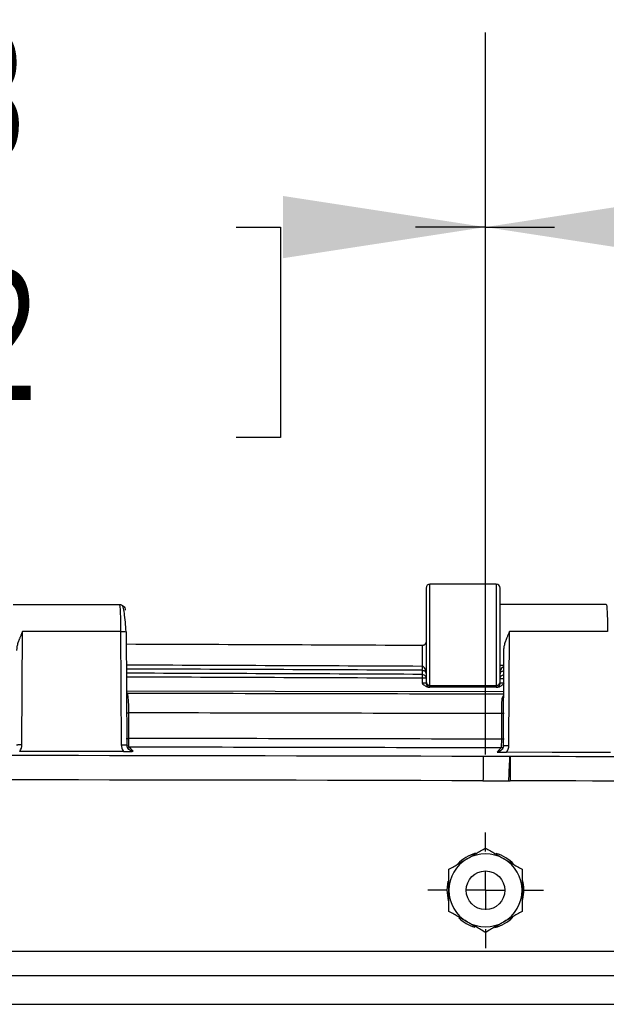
# Model space of a CAD drawing. Header units: inches. Extents: x 2 to 86, y 2 to 66.
# Tile 27 of 34: x 74.9 to 77.9, y 32.5 to 37.6. Entities that reach past the tile are written whole.
import ezdxf

# ---------------------------------------------------------------- set-up
doc = ezdxf.new("R2010")
doc.units = ezdxf.units.IN
doc.header["$LTSCALE"] = 8
doc.header["$MEASUREMENT"] = 0
doc.linetypes.add('CENTERX2', pattern=[0.8, 0.5, -0.1, 0.1, -0.1])
doc.layers.add('CENTER', color=40, linetype='CENTERX2')
doc.layers.add('DIMENSIONS', color=140, linetype='Continuous', lineweight=25)
doc.styles.add('SLDTEXTSTYLE0', font='TXT', dxfattribs={"width": 0.7})
doc.dimstyles.new('SLDDIMSTYLE0', dxfattribs={"dimtxt": 0.679688, "dimasz": 1.04, "dimexe": 0, "dimexo": 0.0625, "dimgap": 0.169922, "dimtad": 0, "dimtih": 1, "dimtoh": 1, "dimrnd": 1e-09, "dimzin": 12, "dimdsep": 46, "dimtxsty": 'SLDTEXTSTYLE0', "dimsah": 1, "dimcen": 0.09, "dimadec": 0, "dimazin": 3, "dimtfac": 1, "dimtofl": 0, "dimtmove": 0, "dimatfit": 3, "dimfxl": 0, "dimfrac": 2, "dimtolj": 1, "dimtzin": 12, "dimarcsym": 0})
doc.dimstyles.new('SLDDIMSTYLE4', dxfattribs={"dimtxt": 0.679688, "dimasz": 1.04, "dimexe": 0, "dimexo": 0.0625, "dimgap": 0.169922, "dimtad": 0, "dimtih": 1, "dimtoh": 1, "dimrnd": 1e-09, "dimzin": 4, "dimdsep": 46, "dimtxsty": 'SLDTEXTSTYLE0', "dimsah": 1, "dimcen": 0.09, "dimadec": 0, "dimazin": 1, "dimtfac": 1, "dimtofl": 0, "dimtmove": 0, "dimatfit": 3, "dimfxl": 0, "dimfrac": 2, "dimtolj": 1, "dimtzin": 12, "dimarcsym": 0})

# ---------------------------------------------------------------- blocks, each defined once
blk = doc.blocks.new('_D_18')
at = {"layer": 'DIMENSIONS'}
for p, q in [((72.1415, 33.7947), (72.1415, 37.504)), ((77.2665, 33.7947), (77.2665, 37.504)), ((72.1415, 36.504), (72.4801, 36.504)), ((73.4011, 36.504), (73.1728, 36.504)), ((73.1728, 36.504), (73.1728, 35.4238)), ((75.9862, 36.504), (76.2145, 36.504)), ((76.2145, 36.504), (76.2145, 35.4238)), ((77.2665, 36.504), (76.9072, 36.504)), ((73.1728, 35.4238), (73.4011, 35.4238)), ((76.2145, 35.4238), (75.9862, 35.4238))]:
    blk.add_line(p, q, dxfattribs=at)
for points in [[(72.1415, 36.504), (73.1815, 36.344), (73.1815, 36.664)], [(77.2665, 36.504), (76.2265, 36.664), (76.2265, 36.344)]]:
    blk.add_solid(points, dxfattribs=at)
at = {"layer": 'DIMENSIONS', "char_height": 0.66667, "attachment_point": 1, "style": 'SLDTEXTSTYLE0'}
for s, insert in [('5.13', (73.6838, 37.5156)), ('130.2', (73.4011, 36.2832))]:
    blk.add_mtext(s, dxfattribs=dict(at, insert=insert))
blk = doc.blocks.new('_D_19')
at = {"layer": 'DIMENSIONS'}
for p, q in [((77.2665, 33.7947), (77.2665, 37.504)), ((82.3915, 33.7947), (82.3915, 37.504)), ((77.2665, 36.504), (77.6201, 36.504)), ((78.5411, 36.504), (78.3129, 36.504)), ((78.3129, 36.504), (78.3129, 35.4238)), ((81.1263, 36.504), (81.3545, 36.504)), ((81.3545, 36.504), (81.3545, 35.4238)), ((82.3915, 36.504), (82.0473, 36.504)), ((78.3129, 35.4238), (78.5411, 35.4238)), ((81.3545, 35.4238), (81.1263, 35.4238))]:
    blk.add_line(p, q, dxfattribs=at)
for points in [[(77.2665, 36.504), (78.3065, 36.344), (78.3065, 36.664)], [(82.3915, 36.504), (81.3515, 36.664), (81.3515, 36.344)]]:
    blk.add_solid(points, dxfattribs=at)
at = {"layer": 'DIMENSIONS', "char_height": 0.66667, "attachment_point": 1, "style": 'SLDTEXTSTYLE0'}
for s, insert in [('5.13', (78.8238, 37.5156)), ('130.2', (78.5411, 36.2832))]:
    blk.add_mtext(s, dxfattribs=dict(at, insert=insert))
blk = doc.blocks.new('_D_20')
at = {"layer": 'DIMENSIONS'}
for p, q in [((61.8915, 33.7947), (61.8915, 40.137)), ((82.3915, 33.7947), (82.3915, 40.137)), ((61.8915, 39.137), (69.8853, 39.137)), ((70.8063, 39.137), (70.5781, 39.137)), ((70.5781, 39.137), (70.5781, 38.0568)), ((73.3915, 39.137), (73.6197, 39.137)), ((73.6197, 39.137), (73.6197, 38.0568)), ((82.3915, 39.137), (74.3125, 39.137)), ((70.5781, 38.0568), (70.8063, 38.0568)), ((73.6197, 38.0568), (73.3915, 38.0568))]:
    blk.add_line(p, q, dxfattribs=at)
for points in [[(61.8915, 39.137), (62.9315, 38.977), (62.9315, 39.297)], [(82.3915, 39.137), (81.3515, 39.297), (81.3515, 38.977)]]:
    blk.add_solid(points, dxfattribs=at)
at = {"layer": 'DIMENSIONS', "char_height": 0.66667, "attachment_point": 1, "style": 'SLDTEXTSTYLE0'}
for s, insert in [('20.50', (70.8063, 40.1486)), ('520.7', (70.8063, 38.9162))]:
    blk.add_mtext(s, dxfattribs=dict(at, insert=insert))
blk = doc.blocks.new('SW_CENTERMARKSYMBOL_13')
at = {"layer": 'CENTER', "color": 0}
for p, q in [((0, 0.2), (0, 0.2969)), ((0, 0), (0, 0.1)), ((-0.2, 0), (-0.2969, 0)), ((0, 0), (-0.1, 0)), ((0, 0), (0, -0.1)), ((0, 0), (0.1, 0)), ((0.2, 0), (0.2969, 0)), ((0, -0.2), (0, -0.2969))]:
    blk.add_line(p, q, dxfattribs=at)

msp = doc.modelspace()

# ---------------------------------------------------------------- linework, layer by layer
for p, q in [((76.9615, 34.6503), (76.9615, 34.1704)), ((77.3215, 34.6703), (76.9815, 34.6703)), ((76.9815, 34.1504), (76.9815, 34.6703)), ((77.3215, 34.6703), (77.3215, 34.1504)), ((77.3415, 34.1704), (77.3415, 34.6503)), ((74.8415, 34.5663), (75.3866, 34.5663)), ((77.8866, 34.5663), (77.3415, 34.5663)), ((74.8865, 33.8465), (74.8898, 34.4271)), ((75.3932, 34.4271), (74.8898, 34.4271)), ((75.3932, 34.4271), (75.3965, 33.8456)), ((75.4265, 33.8423), (75.4232, 34.4239)), ((77.3865, 33.8418), (77.3898, 34.4271)), ((77.8932, 34.4271), (77.3898, 34.4271)), ((76.9414, 34.355), (76.9415, 34.355)), ((76.9415, 34.355), (76.9415, 34.2478)), ((77.3593, 34.3328), (77.3565, 33.8387)), ((77.3415, 34.2543), (77.3589, 34.2543)), ((76.9416, 34.2066), (76.9415, 34.1867)), ((76.9415, 34.1867), (76.9415, 34.1612)), ((76.9615, 34.1867), (76.9415, 34.1867)), ((76.9416, 34.2279), (76.9416, 34.2066)), ((76.9615, 34.1704), (76.9615, 34.1619)), ((77.3271, 34.1416), (76.976, 34.1416)), ((76.9815, 34.1504), (77.3215, 34.1504)), ((76.9815, 34.1419), (76.9815, 34.1504)), ((77.3215, 34.1504), (77.3215, 34.1419)), ((77.3585, 34.1845), (77.3415, 34.1845)), ((77.3415, 34.1619), (77.3415, 34.1704)), ((75.4289, 34.1086), (75.4249, 34.1153)), ((77.358, 34.0968), (77.3515, 34.0862)), ((77.3579, 34.0801), (77.35, 34.0792)), ((75.4352, 33.8779), (75.4352, 34.009)), ((77.3479, 34.0051), (77.3479, 33.874)), ((75.4272, 33.8345), (75.4359, 33.8329)), ((77.3557, 33.8306), (77.347, 33.8291)), ((77.3932, 33.785), (77.3929, 33.6601)), ((77.3932, 33.7853), (77.3932, 33.785)), ((77.0697, 33.0978), (77.0753, 33.1447)), ((62.3292, 32.7853), (81.9539, 32.7853))]:
    msp.add_line(p, q)
at = {"flags": 128}
for points in [[(77.3581, 34.1169), (76.1861, 34.1194), (75.4249, 34.1208)], [(75.4571, 33.8117), (75.4452, 33.8236), (75.4359, 33.8329)], [(75.4079, 33.8105), (75.1095, 33.8109), (74.8751, 33.8112)], [(77.347, 33.8291), (77.3352, 33.8172), (77.3259, 33.8079)], [(77.9079, 33.8051), (77.6095, 33.8059), (77.375, 33.8065)], [(77.0782, 33.0404), (77.077, 33.0447), (77.0697, 33.0978)]]:
    msp.add_lwpolyline(points, dxfattribs=at)
msp.add_circle((77.2665, 33.0978), 0.0993)
for centre, radius, start, end in [((76.9815, 34.6503), 0.02, 90, 180), ((77.3215, 34.6503), 0.02, 0, 90), ((72.1494, -955.2461), 989.6127, 89.7225558, 89.8104392), ((72.1494, -955.2461), 989.5056, 89.7225174, 89.8103834), ((72.1494, -955.2461), 989.4856, 89.7225131, 89.8103728), ((72.1494, -955.2461), 989.4643, 89.722503, 89.8103619), ((72.1494, -955.2461), 989.4444, 89.722503, 89.8103515), ((76.9815, 34.1704), 0.02, 180.0044, 270.0044), ((77.3215, 34.1704), 0.02, 269.9956, 359.9956), ((72.1415, -2071.2403), 2105.3515, 89.858036, 89.9105355), ((72.1415, -2071.2403), 2105.2519, 89.8583062, 89.9103607), ((72.1415, -2071.2403), 2105.1207, 89.8582973, 89.9103551), ((72.1415, -2071.2403), 2105.0758, 89.8583166, 89.9103342), ((72.1415, -2071.2403), 2105.0318, 89.8608483, 90.1391517), ((77.3932, 33.7853), 0.000343, 209.9772, 269.8571), ((72.1415, -2071.2403), 2105.0318, 89.7099878, 89.8570575), ((72.1415, -2071.2403), 2104.907, 89.8608483, 90.1391517), ((77.3932, 33.7853), 0.1252, 266.9966, 269.8571), ((72.1415, -2071.2403), 2104.907, 89.7099878, 89.8570575), ((77.2665, 33.0978), 0.1969, 105.2345, 136.4162), ((77.2665, 33.0978), 0.1875, 60, 120), ((77.2665, 33.0978), 0.1969, 42.2871, 73.9223), ((77.2665, 33.0978), 0.1875, 120, 180), ((77.2665, 33.0978), 0.1875, 0, 60), ((77.2665, 33.0978), 0.1969, 346.2998, 15.6098), ((77.2665, 33.0978), 0.1875, 180, 240), ((77.2665, 33.0978), 0.1875, 300, 0), ((77.2665, 33.0978), 0.1969, 225.7761, 253.6097), ((77.2665, 33.0978), 0.1875, 240, 300), ((77.2665, 33.0978), 0.1969, 284.1147, 315.2197)]:
    msp.add_arc(centre, radius, start, end)
for points, knots in [([(75.3866, 34.5663), (75.3874, 34.5663), (75.3882, 34.5627), (75.3898, 34.5492), (75.3905, 34.5391), (75.3922, 34.5009), (75.393, 34.465), (75.3932, 34.4271)], [0, 0, 0, 0, 0.25, 0.25, 0.5, 0.5, 1, 1, 1, 1]), ([(75.3866, 34.5663), (75.3945, 34.5663), (75.4023, 34.5631), (75.4133, 34.5519), (75.4166, 34.5442), (75.4166, 34.5363)], [0, 0, 0, 0, 0.5, 0.5, 1, 1, 1, 1]), ([(75.421, 34.4253), (75.42, 34.4425), (75.4179, 34.4775), (75.4125, 34.5228), (75.4058, 34.5558), (75.4007, 34.5613), (75.3981, 34.564)], [0, 0, 0, 0, 0.2394781, 0.4869789, 0.740709, 1, 1, 1, 1]), ([(77.8866, 34.5663), (77.8882, 34.5663), (77.8898, 34.5516), (77.8916, 34.5138), (77.8921, 34.4985), (77.8929, 34.4646), (77.8931, 34.446), (77.8932, 34.4271)], [0, 0, 0, 0, 0.5, 0.5, 0.75, 0.75, 1, 1, 1, 1]), ([(74.8898, 34.4271), (74.8887, 34.4245), (74.8864, 34.4195), (74.8832, 34.4121), (74.8802, 34.4052), (74.8775, 34.3988), (74.8751, 34.3929), (74.8729, 34.3875), (74.8711, 34.3826), (74.8694, 34.3779), (74.8671, 34.3714), (74.8645, 34.3632), (74.862, 34.3537), (74.8603, 34.3451), (74.8594, 34.3373), (74.8594, 34.3325), (74.8594, 34.3302)], [0, 0, 0, 0, 0.0810866, 0.15697, 0.2276507, 0.2931297, 0.3534077, 0.4084861, 0.4583666, 0.5030515, 0.5513819, 0.6566456, 0.7540389, 0.8436488, 0.9255871, 1, 1, 1, 1]), ([(75.3932, 34.4271), (75.4013, 34.4272), (75.4094, 34.4269), (75.4205, 34.4256), (75.4236, 34.4248), (75.4232, 34.4239)], [0, 0, 0, 0, 0.5, 0.5, 1, 1, 1, 1]), ([(77.3898, 34.4271), (77.3886, 34.4245), (77.3863, 34.4193), (77.383, 34.4117), (77.38, 34.4047), (77.3773, 34.3983), (77.3749, 34.3924), (77.3728, 34.387), (77.371, 34.3823), (77.3693, 34.3777), (77.3671, 34.3714), (77.3645, 34.3632), (77.362, 34.3537), (77.3603, 34.3451), (77.3594, 34.3373), (77.3594, 34.3325), (77.3594, 34.3302)], [0, 0, 0, 0, 0.0833386, 0.1608803, 0.2326258, 0.2985758, 0.3587313, 0.4130936, 0.4616646, 0.5044471, 0.5512967, 0.6568503, 0.754398, 0.8440257, 0.9258444, 1, 1, 1, 1]), ([(76.9615, 34.3768), (76.9615, 34.3757), (76.9614, 34.3737), (76.9608, 34.3709), (76.96, 34.3683), (76.959, 34.3662), (76.958, 34.3643), (76.9569, 34.3628), (76.9552, 34.3608), (76.9527, 34.3585), (76.9492, 34.3565), (76.9454, 34.3552), (76.9428, 34.355), (76.9415, 34.355)], [0, 0, 0, 0, 0.110385, 0.21014, 0.29928, 0.377831, 0.445826, 0.503324, 0.561306, 0.687415, 0.80074, 0.903817, 1, 1, 1, 1]), ([(76.9615, 34.2111), (76.9615, 34.2195), (76.9599, 34.2279), (76.9534, 34.2421), (76.9478, 34.2477), (76.9416, 34.2478)], [0, 0, 0, 0, 0.5, 0.5, 1, 1, 1, 1]), ([(77.3615, 34.2457), (77.3553, 34.2457), (77.3499, 34.2401), (77.3447, 34.2294), (77.3435, 34.2255), (77.342, 34.2174), (77.3415, 34.2132), (77.3415, 34.209)], [0, 0, 0, 0, 0.5, 0.5, 0.75, 0.75, 1, 1, 1, 1]), ([(76.9416, 34.2279), (76.9478, 34.2279), (76.9534, 34.2253), (76.9599, 34.2188), (76.9615, 34.215), (76.9615, 34.2111)], [0, 0, 0, 0, 0.5, 0.5, 1, 1, 1, 1]), ([(77.3415, 34.209), (77.3415, 34.2109), (77.342, 34.2129), (77.3435, 34.2165), (77.3447, 34.2183), (77.3499, 34.2232), (77.3553, 34.2258), (77.3615, 34.2258)], [0, 0, 0, 0, 0.25, 0.25, 0.5, 0.5, 1, 1, 1, 1]), ([(76.9615, 34.1619), (76.9615, 34.1617), (76.9594, 34.1615), (76.9519, 34.1613), (76.9468, 34.1612), (76.9415, 34.1612)], [0, 0, 0, 0, 0.5, 0.5, 1, 1, 1, 1]), ([(76.9415, 34.1612), (76.9441, 34.1586), (76.9487, 34.1539), (76.9568, 34.1476), (76.9642, 34.1436), (76.9703, 34.1421), (76.9732, 34.1417), (76.9746, 34.1416), (76.9753, 34.1416), (76.9757, 34.1416), (76.9759, 34.1416), (76.976, 34.1416)], [0, 0, 0, 0, 0.271028, 0.484022, 0.754233, 0.884037, 0.943615, 0.972224, 0.986248, 0.993192, 1, 1, 1, 1]), ([(76.9615, 34.1619), (76.9615, 34.1567), (76.9637, 34.1515), (76.9711, 34.1441), (76.9763, 34.1419), (76.9815, 34.1419)], [0, 0, 0, 0, 0.5, 0.5, 1, 1, 1, 1]), ([(77.3215, 34.1419), (77.3268, 34.1419), (77.332, 34.1441), (77.3394, 34.1515), (77.3415, 34.1567), (77.3415, 34.1619)], [0, 0, 0, 0, 0.5, 0.5, 1, 1, 1, 1]), ([(77.3271, 34.1416), (77.3272, 34.1416), (77.3274, 34.1416), (77.3277, 34.1416), (77.3284, 34.1416), (77.3298, 34.1417), (77.3327, 34.1421), (77.3388, 34.1436), (77.3463, 34.1476), (77.3543, 34.1539), (77.3589, 34.1586), (77.3615, 34.1612)], [0, 0, 0, 0, 0.006808, 0.013751, 0.027775, 0.056384, 0.115963, 0.245767, 0.515978, 0.728923, 1, 1, 1, 1]), ([(77.3615, 34.1612), (77.3563, 34.1612), (77.3511, 34.1613), (77.3437, 34.1615), (77.3415, 34.1617), (77.3415, 34.1619)], [0, 0, 0, 0, 0.5, 0.5, 1, 1, 1, 1]), ([(75.4352, 34.009), (75.4352, 34.0286), (75.4348, 34.0481), (75.4333, 34.0808), (75.4322, 34.0938), (75.431, 34.1013)], [0, 0, 0, 0, 0.5, 0.5, 1, 1, 1, 1]), ([(75.4214, 34.009), (75.4221, 34.009), (75.4244, 34.009), (75.4291, 34.009), (75.4332, 34.009), (75.4352, 34.009)], [0, 0, 0, 0, 0.153987, 0.576994, 1, 1, 1, 1]), ([(77.3617, 34.0051), (77.3611, 34.0051), (77.3586, 34.0051), (77.3539, 34.0051), (77.3499, 34.0051), (77.3479, 34.0051)], [0, 0, 0, 0, 0.161514, 0.580757, 1, 1, 1, 1]), ([(74.8586, 33.8446), (74.8593, 33.8447), (74.8609, 33.8451), (74.8647, 33.8456), (74.8693, 33.846), (74.8746, 33.8463), (74.8805, 33.8465), (74.8845, 33.8465), (74.8865, 33.8465)], [0, 0, 0, 0, 0.15871, 0.326968, 0.495226, 0.663484, 0.831742, 1, 1, 1, 1]), ([(75.3965, 33.8456), (75.3985, 33.8456), (75.4026, 33.8456), (75.4084, 33.8454), (75.4138, 33.8451), (75.4184, 33.8447), (75.4221, 33.8442), (75.4237, 33.8438), (75.4245, 33.8437)], [0, 0, 0, 0, 0.168258, 0.336516, 0.504774, 0.673032, 0.84129, 1, 1, 1, 1]), ([(75.4211, 33.8779), (75.4219, 33.8779), (75.4243, 33.8779), (75.4291, 33.8779), (75.4332, 33.8779), (75.4352, 33.8779)], [0, 0, 0, 0, 0.17303, 0.586515, 1, 1, 1, 1]), ([(75.4359, 33.8205), (75.433, 33.8238), (75.4273, 33.8306), (75.4254, 33.8393), (75.4244, 33.8437)], [0, 0, 0, 0, 0.4890716, 1, 1, 1, 1]), ([(75.4245, 33.8437), (75.4246, 33.8436), (75.4255, 33.8434), (75.4264, 33.843), (75.4264, 33.8426), (75.4265, 33.8423)], [0, 0, 0, 0, 0.02759, 0.513795, 1, 1, 1, 1]), ([(75.4571, 33.8117), (75.4491, 33.8117), (75.4412, 33.8152), (75.4299, 33.8264), (75.4266, 33.8344), (75.4265, 33.8423)], [0, 0, 0, 0, 0.5, 0.5, 1, 1, 1, 1]), ([(75.4359, 33.8329), (75.4357, 33.8335), (75.4355, 33.8387), (75.4352, 33.8551), (75.4352, 33.8665), (75.4352, 33.8779)], [0, 0, 0, 0, 0.5, 0.5, 1, 1, 1, 1]), ([(77.3479, 33.874), (77.3478, 33.8626), (77.3477, 33.8513), (77.3474, 33.8347), (77.3472, 33.8296), (77.347, 33.8291)], [0, 0, 0, 0, 0.5, 0.5, 1, 1, 1, 1]), ([(77.3586, 33.8399), (77.3576, 33.8355), (77.3557, 33.8269), (77.3501, 33.8201), (77.3473, 33.8168)], [0, 0, 0, 0, 0.510812, 1, 1, 1, 1]), ([(77.3619, 33.874), (77.3612, 33.874), (77.3587, 33.874), (77.3539, 33.874), (77.3499, 33.874), (77.3479, 33.874)], [0, 0, 0, 0, 0.173005, 0.586503, 1, 1, 1, 1]), ([(77.3566, 33.8385), (77.3566, 33.8388), (77.3567, 33.8392), (77.3575, 33.8396), (77.3585, 33.8399), (77.3585, 33.8399)], [0, 0, 0, 0, 0.486205, 0.972411, 1, 1, 1, 1]), ([(77.3585, 33.8399), (77.3593, 33.84), (77.3609, 33.8404), (77.3646, 33.8409), (77.3692, 33.8413), (77.3746, 33.8416), (77.3804, 33.8418), (77.3845, 33.8418), (77.3865, 33.8418)], [0, 0, 0, 0, 0.15871, 0.326968, 0.495226, 0.663484, 0.831742, 1, 1, 1, 1]), ([(75.4079, 33.8105), (75.4092, 33.8105), (75.412, 33.8104), (75.416, 33.8105), (75.42, 33.8105), (75.4239, 33.8105), (75.4277, 33.8106), (75.4313, 33.8107), (75.4377, 33.8109), (75.4467, 33.8112), (75.4535, 33.8115), (75.4571, 33.8117)], [0, 0, 0, 0, 0.0714677, 0.1431571, 0.2148892, 0.2864422, 0.3576003, 0.428183, 0.4980701, 0.7380165, 1, 1, 1, 1]), ([(77.2539, 33.7853), (77.2539, 33.7837), (77.2539, 33.7693), (77.2538, 33.7351), (77.2538, 33.7216), (77.2537, 33.6921), (77.2537, 33.6763), (77.2536, 33.6605)], [0, 0, 0, 0, 0.5, 0.5, 0.75, 0.75, 1, 1, 1, 1]), ([(77.3473, 33.8169), (77.3442, 33.8144), (77.3396, 33.8107), (77.3319, 33.8083), (77.3278, 33.808), (77.3259, 33.8079)], [0, 0, 0, 0, 0.498804, 0.750392, 1, 1, 1, 1]), ([(77.3259, 33.8079), (77.3283, 33.8078), (77.3329, 33.8075), (77.3403, 33.8072), (77.3494, 33.8069), (77.3587, 33.8066), (77.3668, 33.8065), (77.3709, 33.8065), (77.3732, 33.8065), (77.3744, 33.8065), (77.3749, 33.8065)], [0, 0, 0, 0, 0.177314, 0.344685, 0.502905, 0.752369, 0.876797, 0.938949, 0.970068, 1, 1, 1, 1]), ([(77.3866, 33.6603), (77.3877, 33.6919), (77.3887, 33.7235), (77.3908, 33.769), (77.3919, 33.7834), (77.3929, 33.7851)], [0, 0, 0, 0, 0.5, 0.5, 1, 1, 1, 1]), ([(77.1728, 33.2602), (77.1878, 33.2689), (77.2026, 33.2774), (77.2333, 33.2951), (77.2491, 33.3043), (77.2665, 33.3143)], [0, 0, 0, 0, 0.5, 0.5, 1, 1, 1, 1]), ([(77.2665, 33.3143), (77.2839, 33.3043), (77.2998, 33.2951), (77.3304, 33.2774), (77.3452, 33.2689), (77.3603, 33.2602)], [0, 0, 0, 0, 0.5, 0.5, 1, 1, 1, 1]), ([(77.079, 33.2061), (77.0964, 33.2161), (77.1123, 33.2253), (77.1429, 33.243), (77.1577, 33.2515), (77.1728, 33.2602)], [0, 0, 0, 0, 0.5, 0.5, 1, 1, 1, 1]), ([(77.3603, 33.2602), (77.3753, 33.2515), (77.3901, 33.243), (77.4208, 33.2253), (77.4366, 33.2161), (77.454, 33.2061)], [0, 0, 0, 0, 0.5, 0.5, 1, 1, 1, 1]), ([(77.079, 33.0978), (77.079, 33.1152), (77.079, 33.1323), (77.079, 33.1677), (77.079, 33.186), (77.079, 33.2061)], [0, 0, 0, 0, 0.5, 0.5, 1, 1, 1, 1]), ([(77.454, 33.2061), (77.454, 33.186), (77.454, 33.1677), (77.454, 33.1323), (77.454, 33.1152), (77.454, 33.0978)], [0, 0, 0, 0, 0.5, 0.5, 1, 1, 1, 1]), ([(77.079, 32.9896), (77.079, 33.0096), (77.079, 33.028), (77.079, 33.0634), (77.079, 33.0804), (77.079, 33.0978)], [0, 0, 0, 0, 0.5, 0.5, 1, 1, 1, 1]), ([(77.454, 33.0978), (77.454, 33.0804), (77.454, 33.0634), (77.454, 33.028), (77.454, 33.0096), (77.454, 32.9896)], [0, 0, 0, 0, 0.5, 0.5, 1, 1, 1, 1]), ([(77.1728, 32.9354), (77.1577, 32.9441), (77.1429, 32.9527), (77.1123, 32.9704), (77.0964, 32.9795), (77.079, 32.9896)], [0, 0, 0, 0, 0.5, 0.5, 1, 1, 1, 1]), ([(77.454, 32.9896), (77.4366, 32.9795), (77.4208, 32.9704), (77.3901, 32.9527), (77.3753, 32.9441), (77.3603, 32.9354)], [0, 0, 0, 0, 0.5, 0.5, 1, 1, 1, 1]), ([(77.2665, 32.8813), (77.2491, 32.8913), (77.2333, 32.9005), (77.2026, 32.9182), (77.1878, 32.9267), (77.1728, 32.9354)], [0, 0, 0, 0, 0.5, 0.5, 1, 1, 1, 1]), ([(77.3603, 32.9354), (77.3452, 32.9267), (77.3304, 32.9182), (77.2998, 32.9005), (77.2839, 32.8913), (77.2665, 32.8813)], [0, 0, 0, 0, 0.5, 0.5, 1, 1, 1, 1]), ([(81.6537, 32.6586), (81.5543, 32.6586), (81.4553, 32.6586), (81.2573, 32.6586), (81.1582, 32.6586), (80.8609, 32.6586), (80.6628, 32.6586), (80.0684, 32.6586), (79.672, 32.6586), (78.483, 32.6586), (77.6903, 32.6586), (75.3123, 32.6587), (73.7269, 32.6587), (70.5561, 32.6587), (68.9708, 32.6587), (66.5927, 32.6586), (65.8, 32.6586), (64.611, 32.6586), (64.2147, 32.6586), (63.6203, 32.6586), (63.4221, 32.6586), (63.1248, 32.6586), (63.0258, 32.6586), (62.8277, 32.6586), (62.7287, 32.6586), (62.6294, 32.6586)], [0, 0, 0, 0, 0.015625, 0.015625, 0.03125, 0.03125, 0.0625, 0.0625, 0.125, 0.125, 0.25, 0.25, 0.5, 0.5, 0.75, 0.75, 0.875, 0.875, 0.9375, 0.9375, 0.96875, 0.96875, 0.984375, 0.984375, 1, 1, 1, 1]), ([(62.6288, 32.5123), (63.4215, 32.5124), (64.2142, 32.5124), (65.7996, 32.5124), (66.5924, 32.5125), (68.9706, 32.5125), (70.556, 32.5126), (73.727, 32.5126), (75.3125, 32.5125), (77.6907, 32.5125), (78.4834, 32.5124), (80.0689, 32.5124), (80.8616, 32.5124), (81.6543, 32.5123)], [0, 0, 0, 0, 0.125, 0.125, 0.25, 0.25, 0.5, 0.5, 0.75, 0.75, 0.875, 0.875, 1, 1, 1, 1])]:
    msp.add_open_spline(points, degree=3, knots=knots)
for points in [[(75.4167, 34.5363), (75.4167, 34.5363), (75.4166, 34.5363), (75.4166, 34.5363)], [(76.9416, 34.2478), (76.9416, 34.2415), (76.9416, 34.2355), (76.9416, 34.2317)], [(76.9416, 34.2066), (76.9468, 34.2065), (76.9572, 34.2022), (76.9615, 34.1919), (76.9615, 34.1867)], [(77.3415, 34.1845), (77.3415, 34.1898), (77.3459, 34.2002), (77.3564, 34.2045), (77.3616, 34.2045)], [(76.976, 34.1416), (76.9796, 34.1417), (76.9815, 34.1418), (76.9815, 34.1419)], [(77.3215, 34.1419), (77.3215, 34.1418), (77.3235, 34.1417), (77.3271, 34.1416)], [(75.431, 34.1013), (75.4303, 34.1052), (75.4296, 34.1077), (75.4289, 34.1086)], [(77.3515, 34.0862), (77.3508, 34.084), (77.3502, 34.0817), (77.35, 34.0792)], [(77.35, 34.0792), (77.3487, 34.0605), (77.3478, 34.0329), (77.3479, 34.0051)], [(74.8751, 33.8112), (74.8823, 33.8215), (74.8865, 33.8339), (74.8865, 33.8465)], [(75.3965, 33.8456), (75.3966, 33.8331), (75.4006, 33.8206), (75.4079, 33.8105)], [(77.375, 33.8065), (77.3822, 33.8168), (77.3864, 33.8292), (77.3865, 33.8418)], [(77.3932, 33.7853), (77.3468, 33.7853), (77.3003, 33.7853), (77.2539, 33.7853)], [(77.3929, 33.7851), (77.393, 33.7853), (77.3931, 33.7853), (77.3932, 33.7853)], [(77.2536, 33.6605), (77.298, 33.6604), (77.3423, 33.6603), (77.3866, 33.6603)]]:
    msp.add_open_spline(points, degree=3)

# ---------------------------------------------------------------- block references
at = {"layer": 'CENTER'}
msp.add_blockref('SW_CENTERMARKSYMBOL_13', (77.2665, 33.0978), dxfattribs=at)

# ---------------------------------------------------------------- dimensions: what is measured, and where the dimension line sits
at = {"layer": 'DIMENSIONS'}
dim = msp.add_linear_dim(base=(61.8915, 39.137), p1=(82.3915, 33.3947), p2=(61.8915, 33.3947), angle=0, dimstyle='SLDDIMSTYLE4', dxfattribs=at)
dim.commit()
dim.dimension.update_dxf_attribs({"geometry": '_D_20', "text_midpoint": (72.0989, 39.137), "dimtype": 160})
for base, p1, p2, picture, middle in [((77.2665249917, 36.5040246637), (72.1415249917, 33.3946675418), (77.2665249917, 33.3946675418), '_D_18', (74.6936429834, 36.5040246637)), ((82.3915249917, 36.5040246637), (77.2665249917, 33.3946675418), (82.3915249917, 33.3946675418), '_D_19', (79.833688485, 36.5040246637))]:
    dim = msp.add_linear_dim(base=base, p1=p1, p2=p2, dimstyle='SLDDIMSTYLE0', dxfattribs=at)
    dim.commit()
    dim.dimension.update_dxf_attribs({"geometry": picture, "text_midpoint": middle, "dimtype": 160})

doc.saveas('drawing.dxf')
